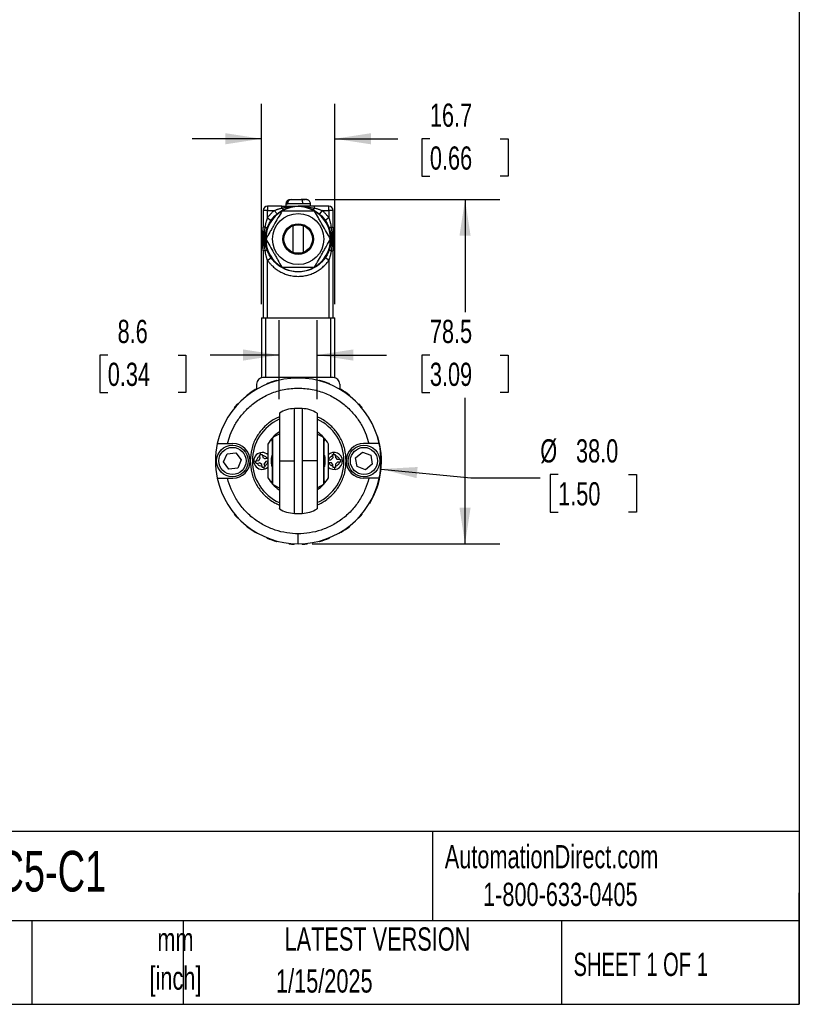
# Model space of a CAD drawing. Header units: millimetres. Extents: x 16 to 683, y 16 to 524.
# Tile 4 of 7: x 505 to 683, y 16 to 240. Entities that reach past the tile are written whole.
import ezdxf

# ---------------------------------------------------------------- set-up
doc = ezdxf.new("R2010")
doc.units = ezdxf.units.MM
doc.header["$LTSCALE"] = 2.5
doc.layers.add('DIMENSIONS', color=140, linetype='Continuous', lineweight=25)
doc.layers.add('TEXT', color=140, linetype='Continuous', lineweight=25)
doc.styles.add('SLDTEXTSTYLE0', font='TXT', dxfattribs={"width": 0.7})
doc.styles.add('SLDTEXTSTYLE1', font='TXT', dxfattribs={"width": 0.65})
doc.dimstyles.new('SLDDIMSTYLE1', dxfattribs={"dimtxt": 5.39502, "dimasz": 8.255, "dimexe": 0, "dimexo": 0.0625, "dimgap": 1.348755, "dimtad": 0, "dimtih": 1, "dimtoh": 1, "dimrnd": 1e-09, "dimzin": 12, "dimdsep": 46, "dimtxsty": 'SLDTEXTSTYLE0', "dimsah": 1, "dimcen": 0.09, "dimadec": 0, "dimazin": 3, "dimtfac": 1, "dimtmove": 0, "dimatfit": 0, "dimfxl": 0, "dimfrac": 2, "dimtolj": 1, "dimtzin": 12, "dimarcsym": 0})
doc.dimstyles.new('SLDDIMSTYLE5', dxfattribs={"dimtxt": 5.39502, "dimasz": 8.255, "dimexe": 0, "dimexo": 0.0625, "dimgap": 1.348755, "dimtad": 0, "dimtih": 1, "dimtoh": 1, "dimrnd": 1e-09, "dimzin": 12, "dimdsep": 46, "dimtxsty": 'SLDTEXTSTYLE0', "dimsah": 1, "dimcen": 0.09, "dimadec": 0, "dimazin": 3, "dimtfac": 1, "dimtofl": 0, "dimtmove": 0, "dimatfit": 3, "dimfxl": 0, "dimfrac": 2, "dimtolj": 1, "dimtzin": 12, "dimarcsym": 0})
doc.dimstyles.new('SLDDIMSTYLE6', dxfattribs={"dimtxt": 5.39502, "dimasz": 8.255, "dimexe": 0, "dimexo": 0.0625, "dimgap": 1.348755, "dimtad": 0, "dimtih": 1, "dimtoh": 1, "dimrnd": 1e-09, "dimzin": 4, "dimdsep": 46, "dimtxsty": 'SLDTEXTSTYLE0', "dimsah": 1, "dimcen": 0, "dimadec": 0, "dimazin": 1, "dimtfac": 1, "dimtofl": 0, "dimtmove": 0, "dimatfit": 3, "dimfxl": 0, "dimfrac": 2, "dimtolj": 1, "dimtzin": 12, "dimarcsym": 0})

# ---------------------------------------------------------------- blocks, each defined once
blk = doc.blocks.new('_D_10')
at = {"layer": 'DIMENSIONS'}
for p, q in [((572.16, 199.38), (614.3, 199.38)), ((606.36, 199.38), (606.36, 173.73)), ((598.34, 163.94), (596.53, 163.94)), ((596.53, 163.94), (596.53, 155.37)), ((614.38, 163.94), (616.19, 163.94)), ((616.19, 163.94), (616.19, 155.37)), ((596.53, 155.37), (598.34, 155.37)), ((616.19, 155.37), (614.38, 155.37)), ((606.36, 120.88), (606.36, 154.16)), ((571.47, 120.88), (614.3, 120.88))]:
    blk.add_line(p, q, dxfattribs=at)
for points in [[(606.36, 199.38), (605.09, 191.13), (607.63, 191.13)], [(606.36, 120.88), (607.63, 129.14), (605.09, 129.14)]]:
    blk.add_solid(points, dxfattribs=at)
at = {"layer": 'DIMENSIONS', "char_height": 5.292, "attachment_point": 1, "style": 'SLDTEXTSTYLE0'}
for s, insert in [('78.5', (598.34, 171.97)), ('3.09', (598.34, 162.19))]:
    blk.add_mtext(s, dxfattribs=dict(at, insert=insert))
blk = doc.blocks.new('_D_11')
at = {"layer": 'DIMENSIONS'}
for p, q in [((587.2, 137.94), (607.66, 135.94)), ((607.66, 135.94), (623.53, 135.94)), ((627.6, 136.7), (625.79, 136.7)), ((625.79, 136.7), (625.79, 128.12)), ((643.64, 136.7), (645.45, 136.7)), ((645.45, 136.7), (645.45, 128.12)), ((625.79, 128.12), (627.6, 128.12)), ((645.45, 128.12), (643.64, 128.12))]:
    blk.add_line(p, q, dxfattribs=at)
blk.add_arc((568.29, 139.78), 19, 329.3772, 17.0914, dxfattribs=at)
blk.add_solid([(587.2, 137.94), (595.3, 135.87), (595.54, 138.4)], dxfattribs=at)
at = {"layer": 'DIMENSIONS', "char_height": 5.292, "attachment_point": 1, "style": 'SLDTEXTSTYLE0'}
for s, insert in [('%%c', (623.53, 144.73)), ('38.0', (631.68, 144.73)), ('1.50', (627.6, 134.94))]:
    blk.add_mtext(s, dxfattribs=dict(at, insert=insert))
blk = doc.blocks.new('_D_12')
at = {"layer": 'DIMENSIONS'}
for p, q in [((563.99, 153.86), (563.99, 171.88)), ((572.59, 153.86), (572.59, 171.88)), ((524.85, 163.94), (523.03, 163.94)), ((523.03, 163.94), (523.03, 155.37)), ((540.88, 163.94), (542.69, 163.94)), ((542.69, 163.94), (542.69, 155.37)), ((563.99, 163.94), (548.19, 163.94)), ((572.59, 163.94), (588.47, 163.94)), ((523.03, 155.37), (524.85, 155.37)), ((542.69, 155.37), (540.88, 155.37))]:
    blk.add_line(p, q, dxfattribs=at)
for points in [[(563.99, 163.94), (555.74, 165.21), (555.74, 162.67)], [(572.59, 163.94), (580.85, 162.67), (580.85, 165.21)]]:
    blk.add_solid(points, dxfattribs=at)
at = {"layer": 'DIMENSIONS', "char_height": 5.292, "attachment_point": 1, "style": 'SLDTEXTSTYLE0'}
for s, insert in [('8.6', (527.09, 171.97)), ('0.34', (524.85, 162.19))]:
    blk.add_mtext(s, dxfattribs=dict(at, insert=insert))
blk = doc.blocks.new('_D_13')
at = {"layer": 'DIMENSIONS'}
for p, q in [((559.94, 175.56), (559.94, 221.2)), ((576.64, 175.56), (576.64, 221.2)), ((559.94, 213.26), (544.07, 213.26)), ((576.64, 213.26), (591.03, 213.26)), ((598.34, 213.26), (596.53, 213.26)), ((596.53, 213.26), (596.53, 204.69)), ((614.38, 213.26), (616.19, 213.26)), ((616.19, 213.26), (616.19, 204.69)), ((596.53, 204.69), (598.34, 204.69)), ((616.19, 204.69), (614.38, 204.69))]:
    blk.add_line(p, q, dxfattribs=at)
for points in [[(559.94, 213.26), (551.69, 214.53), (551.69, 211.99)], [(576.64, 213.26), (584.9, 211.99), (584.9, 214.53)]]:
    blk.add_solid(points, dxfattribs=at)
at = {"layer": 'DIMENSIONS', "char_height": 5.292, "attachment_point": 1, "style": 'SLDTEXTSTYLE0'}
for s, insert in [('16.7', (598.34, 221.29)), ('0.66', (598.34, 211.51))]:
    blk.add_mtext(s, dxfattribs=dict(at, insert=insert))

msp = doc.modelspace()

# ---------------------------------------------------------------- linework, layer by layer
for p, q in [((561.294, 197.884), (561.294, 196.884)), ((564.553, 197.884), (561.294, 197.884)), ((564.553, 197.45), (564.553, 197.884)), ((565.494, 198.384), (565.494, 197.884)), ((565.608, 198.384), (565.494, 198.384)), ((565.608, 198.384), (565.838, 198.384)), ((569.367, 198.384), (565.838, 198.384)), ((566.54, 199.384), (567.902, 199.384)), ((568.457, 199.384), (568.686, 199.384)), ((568.878, 199.384), (569.819, 199.384)), ((571.094, 198.384), (569.367, 198.384)), ((570.049, 199.384), (570.106, 199.374)), ((571.094, 197.884), (571.094, 198.384)), ((572.036, 197.45), (572.036, 197.884)), ((575.294, 197.884), (572.036, 197.884)), ((575.294, 196.884), (575.294, 197.884)), ((561.294, 196.884), (560.294, 196.884)), ((560.294, 196.884), (560.294, 193.077)), ((561.294, 195.206), (561.294, 196.884)), ((561.294, 196.884), (562.817, 196.884)), ((562.817, 196.884), (563.462, 196.119)), ((573.772, 196.884), (573.127, 196.119)), ((573.772, 196.884), (575.294, 196.884)), ((575.294, 196.884), (575.294, 195.206)), ((576.294, 196.884), (575.294, 196.884)), ((576.294, 193.077), (576.294, 196.884)), ((561.294, 195.206), (562.118, 194.639)), ((567.109, 193.41), (567.109, 187.358)), ((569.479, 187.358), (569.479, 193.41)), ((575.294, 195.206), (574.471, 194.639)), ((560.094, 188.284), (560.094, 192.284)), ((560.094, 192.284), (560.294, 192.284)), ((560.763, 193.077), (560.294, 193.077)), ((575.826, 193.077), (576.294, 193.077)), ((560.294, 188.284), (560.094, 188.284)), ((560.294, 187.692), (560.294, 172.384)), ((560.763, 187.692), (560.294, 187.692)), ((575.826, 187.692), (576.294, 187.692)), ((576.294, 172.384), (576.294, 187.692)), ((561.294, 185.562), (562.118, 186.13)), ((561.294, 172.384), (561.294, 185.562)), ((575.294, 185.562), (574.471, 186.13)), ((575.294, 185.562), (575.294, 172.384)), ((559.944, 172.384), (559.944, 158.784)), ((559.944, 172.384), (560.944, 172.384)), ((560.944, 158.784), (560.944, 172.384)), ((560.944, 172.384), (575.644, 172.384)), ((575.644, 172.384), (575.644, 158.784)), ((575.644, 172.384), (576.644, 172.384)), ((576.644, 158.784), (576.644, 172.384)), ((558.794, 157.284), (558.794, 156.123)), ((576.294, 158.784), (560.294, 158.784)), ((577.794, 157.284), (577.794, 156.123)), ((569.171, 151.734), (567.418, 151.734)), ((567.418, 139.784), (567.418, 151.734)), ((569.171, 151.734), (569.171, 139.784)), ((552.171, 143.734), (553.394, 143.734)), ((562.438, 145.098), (562.438, 139.789)), ((574.151, 139.789), (574.151, 145.098)), ((584.418, 143.734), (583.194, 143.734)), ((552.087, 141.404), (554.094, 141.64)), ((554.094, 141.64), (555.301, 140.02)), ((581.403, 140.496), (582.966, 141.778)), ((582.966, 141.778), (584.857, 141.066)), ((551.288, 139.548), (552.087, 141.404)), ((552.495, 137.928), (551.288, 139.548)), ((555.301, 140.02), (554.502, 138.164)), ((558.835, 139.808), (559.284, 139.909)), ((558.967, 139.222), (559.456, 139.333)), ((559.284, 139.909), (559.643, 140.423)), ((559.97, 138.973), (559.456, 139.333)), ((559.643, 140.423), (559.533, 140.912)), ((560.118, 141.044), (560.219, 140.595)), ((560.219, 140.595), (560.733, 140.236)), ((560.905, 139.659), (560.546, 139.146)), ((561.222, 140.346), (560.733, 140.236)), ((561.354, 139.761), (560.905, 139.659)), ((562.438, 139.789), (562.438, 134.479)), ((567.418, 127.835), (567.418, 139.784)), ((574.151, 134.479), (574.151, 139.789)), ((575.262, 140.046), (575.722, 140.06)), ((575.281, 139.446), (575.782, 139.462)), ((575.722, 140.06), (576.172, 140.496)), ((576.218, 139.012), (575.782, 139.462)), ((576.156, 140.998), (576.172, 140.496)), ((576.756, 141.017), (576.77, 140.557)), ((576.77, 140.557), (577.207, 140.107)), ((577.267, 139.508), (576.817, 139.072)), ((577.708, 140.122), (577.207, 140.107)), ((577.727, 139.522), (577.267, 139.508)), ((581.732, 138.502), (581.403, 140.496)), ((584.857, 141.066), (585.186, 139.072)), ((554.502, 138.164), (552.495, 137.928)), ((560.071, 138.524), (559.97, 138.973)), ((560.656, 138.656), (560.546, 139.146)), ((574.348, 139.023), (574.312, 138.78)), ((576.233, 138.552), (576.218, 139.012)), ((576.817, 139.072), (576.832, 138.57)), ((583.623, 137.79), (581.732, 138.502)), ((585.186, 139.072), (583.623, 137.79)), ((552.171, 135.834), (553.394, 135.834)), ((584.418, 135.834), (583.194, 135.834)), ((567.418, 127.834), (569.171, 127.834))]:
    msp.add_line(p, q)
at = {"flags": 128}
for points in [[(564.553, 197.45), (564.619, 197.363), (564.684, 197.287), (564.747, 197.224), (564.806, 197.173), (564.862, 197.137), (564.912, 197.116), (564.956, 197.109), (564.993, 197.118)], [(572.036, 197.45), (571.97, 197.363), (571.905, 197.287), (571.842, 197.224), (571.783, 197.173), (571.727, 197.137), (571.677, 197.116), (571.633, 197.109), (571.596, 197.118)], [(563.981, 145.907), (563.798, 145.827), (562.438, 145.098)], [(574.151, 145.098), (572.791, 145.827), (572.649, 145.889)], [(569.171, 139.784), (569.171, 137.959), (569.171, 136.177), (569.171, 134.479), (569.171, 132.906), (569.171, 131.494), (569.171, 130.277), (569.171, 129.283), (569.171, 128.535), (569.171, 128.051), (569.171, 127.843), (569.171, 127.835)], [(562.438, 134.479), (563.798, 133.751), (563.94, 133.688)], [(572.608, 133.671), (572.791, 133.751), (574.151, 134.479)]]:
    msp.add_lwpolyline(points, dxfattribs=at)
for centre, radius in [((568.294, 190.384), 7.5), ((568.294, 190.384), 5.833), ((568.294, 190.384), 3.489), ((568.294, 190.384), 3.398), ((568.294, 190.384), 3.25), ((553.294, 139.784), 3.6), ((553.294, 139.784), 3.1), ((583.294, 139.784), 3.6), ((583.294, 139.784), 3.1)]:
    msp.add_circle(centre, radius)
for centre, radius, start, end in [((561.294, 196.884), 1, 90, 180), ((568.294, 190.384), 7.39, 60, 120), ((575.294, 196.884), 1, 360, 90), ((568.294, 190.384), 7.39, 120, 180), ((568.294, 190.384), 7.39, 360, 60), ((560.624, 192.46), 0.632, 28.3277, 77.27722), ((575.965, 192.46), 0.632, 102.72278, 151.6723), ((568.294, 190.384), 7.39, 180, 240), ((568.294, 190.384), 7.39, 300, 360), ((560.624, 188.308), 0.632, 282.72278, 331.6723), ((575.965, 188.308), 0.632, 208.3277, 257.27722), ((568.294, 190.384), 7.39, 240, 300), ((568.294, 139.784), 18.9, 12.06345, 167.93655), ((560.294, 157.284), 1.5, 90, 180), ((561.285, 157.229), 0.2, 111.89046, 172.15404), ((568.294, 139.784), 19, 105.10954, 111.89046), ((563.394, 157.934), 0.2, 44.84596, 105.10954), ((566.365, 158.485), 0.2, 95.89046, 156.15404), ((568.294, 139.784), 19, 93.10954, 95.89046), ((567.275, 158.556), 0.2, 32.84596, 93.10954), ((569.314, 158.556), 0.2, 86.89046, 147.15404), ((568.294, 139.784), 19, 84.10954, 86.89046), ((570.224, 158.485), 0.2, 23.84596, 84.10954), ((573.195, 157.934), 0.2, 74.89046, 135.15404), ((568.294, 139.784), 19, 68.10954, 74.89046), ((575.304, 157.229), 0.2, 7.84596, 68.10954), ((576.294, 157.284), 1.5, 0, 90), ((568.294, 139.784), 19, 121.10954, 127.89046), ((558.581, 155.88), 0.2, 60.84596, 121.10954), ((578.008, 155.88), 0.2, 58.89046, 119.15404), ((568.294, 139.784), 19, 52.10954, 58.89046), ((568.294, 139.784), 19, 137.10954, 139.89046), ((554.521, 152.579), 0.2, 76.84596, 137.10954), ((556.748, 154.621), 0.2, 127.89046, 188.15404), ((579.841, 154.621), 0.2, 351.84596, 52.10954), ((582.068, 152.579), 0.2, 42.89046, 103.15404), ((568.294, 139.784), 19, 40.10954, 42.89046), ((553.916, 151.896), 0.2, 139.89046, 200.15404), ((582.673, 151.896), 0.2, 339.84596, 40.10954), ((568.294, 139.784), 10.45, 114.64538, 180), ((568.294, 139.784), 10.45, 294.47097, 65.50097), ((568.294, 139.784), 7.9, 123.46115, 150.85826), ((568.294, 139.784), 7.9, 29.14174, 56.36086), ((568.294, 139.784), 18.9, 167.93655, 192.06345), ((553.394, 139.784), 3.95, 360, 90), ((583.194, 139.784), 3.95, 90, 180), ((568.294, 139.784), 18.9, 347.93655, 12.06345), ((560.094, 139.784), 1.925, 45.96149, 312.68835), ((576.494, 139.784), 1.925, 360, 134.03851), ((553.394, 139.784), 3.95, 270, 360), ((568.294, 139.784), 10.45, 180, 245.52195), ((576.494, 139.784), 1.925, 225.96149, 360), ((583.194, 139.784), 3.95, 180, 270), ((568.294, 139.784), 18.9, 192.06345, 270), ((568.294, 139.784), 7.9, 209.14174, 236.36086), ((568.294, 139.784), 18.9, 270, 347.93655), ((568.294, 139.784), 7.9, 303.46115, 330.85826), ((553.916, 127.672), 0.2, 159.84596, 220.10954), ((568.294, 139.784), 19, 220.10954, 222.89046), ((554.521, 126.989), 0.2, 222.89046, 283.15404), ((582.068, 126.989), 0.2, 256.84596, 317.10954), ((568.294, 139.784), 19, 317.10954, 319.89046), ((582.673, 127.672), 0.2, 319.89046, 20.15404), ((556.748, 124.947), 0.2, 171.84596, 232.10954), ((568.294, 139.784), 19, 232.10954, 238.89046), ((558.581, 123.688), 0.2, 238.89046, 299.15404), ((578.008, 123.688), 0.2, 240.84596, 301.10954), ((568.294, 139.784), 19, 301.10954, 307.89046), ((579.841, 124.947), 0.2, 307.89046, 8.15404), ((561.285, 122.34), 0.2, 187.84596, 248.10954), ((568.294, 139.784), 19, 248.10954, 254.89046), ((563.394, 121.634), 0.2, 254.89046, 315.15404), ((573.195, 121.634), 0.2, 224.84596, 285.10954), ((568.294, 139.784), 19, 285.10954, 291.89046), ((575.304, 122.34), 0.2, 291.89046, 352.15404), ((566.365, 121.083), 0.2, 203.84596, 264.10954), ((568.294, 139.784), 19, 264.10954, 266.89046), ((567.275, 121.012), 0.2, 266.89046, 327.15404), ((569.314, 121.012), 0.2, 212.84596, 273.10954), ((568.294, 139.784), 19, 273.10954, 275.89046), ((570.224, 121.083), 0.2, 275.89046, 336.15404)]:
    msp.add_arc(centre, radius, start, end)
for points, knots in [([(564.553, 197.45), (564.621, 197.463), (564.764, 197.489), (564.989, 197.532), (565.235, 197.577), (565.5, 197.624), (565.786, 197.672), (566.093, 197.719), (566.487, 197.773), (566.909, 197.819), (567.379, 197.857), (567.729, 197.874), (568.019, 197.882), (568.176, 197.884), (568.271, 197.884), (568.294, 197.884)], [0, 0, 0, 0, 0.0552179, 0.1159424, 0.1818937, 0.2531783, 0.3298656, 0.412016, 0.4996389, 0.6451994, 0.7497989, 0.8746215, 0.9247376, 0.9810966, 1, 1, 1, 1]), ([(564.553, 197.884), (564.88, 197.884), (565.206, 197.884), (565.841, 197.884), (566.153, 197.884), (567.082, 197.884), (567.689, 197.884), (568.294, 197.884)], [0, 0, 0, 0, 0.25, 0.25, 0.5, 0.5, 1, 1, 1, 1]), ([(566.292, 199.342), (566.246, 199.337), (566.132, 199.326), (566.007, 199.261), (565.885, 199.18), (565.776, 199.086), (565.662, 198.95), (565.53, 198.712), (565.509, 198.513), (565.494, 198.384)], [0, 0, 0, 0, 0.1196437, 0.29362565, 0.37084412, 0.44474956, 0.59155707, 0.73523591, 1, 1, 1, 1]), ([(565.608, 198.384), (565.608, 198.517), (565.632, 198.647), (565.726, 198.89), (565.796, 199.001), (565.968, 199.185), (566.072, 199.259), (566.296, 199.358), (566.418, 199.384), (566.54, 199.384)], [0, 0, 0, 0, 0.25, 0.25, 0.5, 0.5, 0.75, 0.75, 1, 1, 1, 1]), ([(566.77, 199.384), (566.647, 199.384), (566.527, 199.359), (566.302, 199.259), (566.198, 199.186), (565.94, 198.909), (565.838, 198.65), (565.838, 198.384)], [0, 0, 0, 0, 0.25, 0.25, 0.5, 0.5, 1, 1, 1, 1]), ([(566.77, 199.384), (566.874, 199.384), (567.013, 199.384), (567.349, 199.384), (567.546, 199.384), (567.965, 199.384), (568.186, 199.384), (568.607, 199.384), (568.807, 199.384), (568.984, 199.384)], [0, 0, 0, 0, 0.25, 0.25, 0.5, 0.5, 0.75, 0.75, 1, 1, 1, 1]), ([(572.036, 197.884), (571.972, 197.884), (571.814, 197.884), (571.56, 197.884), (571.301, 197.884), (570.986, 197.884), (570.601, 197.884), (569.978, 197.884), (569.451, 197.884), (569.021, 197.884), (568.812, 197.884), (568.615, 197.884), (568.463, 197.884), (568.381, 197.884), (568.335, 197.884), (568.311, 197.884), (568.298, 197.884), (568.295, 197.884)], [0, 0, 0, 0, 0.04957367, 0.12121202, 0.19627771, 0.25046768, 0.36758253, 0.49978086, 0.7496645, 0.79649526, 0.85383068, 0.92166864, 0.959521, 0.97942939, 0.989629, 0.99738907, 1, 1, 1, 1]), ([(569.367, 198.384), (569.367, 198.502), (569.359, 198.629), (569.321, 198.875), (569.292, 198.994), (569.217, 199.189), (569.172, 199.265), (569.078, 199.363), (569.029, 199.384), (568.984, 199.384)], [0, 0, 0, 0, 0.25, 0.25, 0.5, 0.5, 0.75, 0.75, 1, 1, 1, 1]), ([(569.956, 199.384), (569.937, 199.384), (569.862, 199.384), (569.525, 199.384), (569.16, 199.384), (568.984, 199.384)], [0, 0, 0, 0, 0.1507882, 0.5900646, 1, 1, 1, 1]), ([(569.234, 197.813), (569.66, 197.79), (570.599, 197.739), (571.528, 197.553), (572.036, 197.45)], [0, 0, 0, 0, 0.45247209, 1, 1, 1, 1]), ([(571.094, 198.384), (571.085, 198.49), (571.063, 198.719), (570.91, 198.986), (570.729, 199.166), (570.564, 199.273), (570.395, 199.341), (570.15, 199.392), (570.036, 199.382), (569.956, 199.376)], [0, 0, 0, 0, 0.1645169, 0.3557292, 0.4610776, 0.5666967, 0.668767, 0.7661722, 1, 1, 1, 1]), ([(564.599, 196.784), (564.298, 196.262), (563.994, 195.735), (563.38, 194.672), (563.07, 194.134), (562.598, 193.318), (562.441, 193.045), (562.128, 192.504), (561.973, 192.236), (561.511, 191.435), (561.206, 190.907), (560.904, 190.384)], [0, 0, 0, 0, 0.25, 0.25, 0.5, 0.5, 0.625, 0.625, 0.75, 0.75, 1, 1, 1, 1]), ([(562.817, 196.884), (562.745, 196.822), (562.601, 196.698), (562.393, 196.504), (562.192, 196.304), (561.998, 196.097), (561.811, 195.884), (561.632, 195.665), (561.458, 195.439), (561.349, 195.284), (561.294, 195.206)], [0, 0, 0, 0, 0.1254912, 0.2505618, 0.3753513, 0.5, 0.6246487, 0.7494382, 0.8745088, 1, 1, 1, 1]), ([(562.817, 196.884), (562.885, 196.912), (563.026, 196.97), (563.245, 197.054), (563.479, 197.137), (563.727, 197.219), (563.989, 197.3), (564.266, 197.378), (564.456, 197.426), (564.553, 197.45)], [0, 0, 0, 0, 0.1202868, 0.2480313, 0.3832793, 0.5260696, 0.6764351, 0.8344038, 1, 1, 1, 1]), ([(571.989, 196.784), (570.782, 196.784), (569.556, 196.784), (567.033, 196.784), (565.807, 196.784), (564.599, 196.784)], [0, 0, 0, 0, 0.5, 0.5, 1, 1, 1, 1]), ([(575.685, 190.384), (575.383, 190.907), (575.079, 191.433), (574.465, 192.497), (574.155, 193.034), (573.683, 193.85), (573.526, 194.123), (573.213, 194.664), (573.058, 194.933), (572.596, 195.733), (572.292, 196.261), (571.989, 196.784)], [0, 0, 0, 0, 0.25, 0.25, 0.5, 0.5, 0.625, 0.625, 0.75, 0.75, 1, 1, 1, 1]), ([(572.036, 197.45), (572.149, 197.422), (572.369, 197.366), (572.687, 197.274), (572.987, 197.179), (573.266, 197.082), (573.526, 196.985), (573.692, 196.917), (573.772, 196.884)], [0, 0, 0, 0, 0.192454, 0.3745313, 0.5462717, 0.7077229, 0.8589424, 1, 1, 1, 1]), ([(575.294, 195.206), (575.24, 195.284), (575.131, 195.439), (574.957, 195.665), (574.778, 195.884), (574.591, 196.097), (574.397, 196.304), (574.196, 196.504), (573.988, 196.698), (573.844, 196.822), (573.772, 196.884)], [0, 0, 0, 0, 0.1254912, 0.2505618, 0.3753513, 0.5, 0.6246487, 0.7494382, 0.8745088, 1, 1, 1, 1]), ([(560.763, 193.077), (560.785, 193.2), (560.828, 193.447), (560.904, 193.812), (561.003, 194.234), (561.128, 194.7), (561.24, 195.041), (561.294, 195.206)], [0, 0, 0, 0, 0.1717999, 0.3420907, 0.510943, 0.7642043, 1, 1, 1, 1]), ([(575.294, 195.206), (575.322, 195.125), (575.377, 194.961), (575.455, 194.708), (575.53, 194.444), (575.623, 194.084), (575.728, 193.628), (575.793, 193.261), (575.826, 193.077)], [0, 0, 0, 0, 0.11594, 0.2362167, 0.3608763, 0.4899607, 0.7433221, 1, 1, 1, 1]), ([(560.294, 187.692), (560.294, 188.139), (560.294, 188.588), (560.294, 189.484), (560.294, 189.933), (560.294, 190.832), (560.294, 191.282), (560.294, 192.178), (560.294, 192.627), (560.294, 193.077)], [0, 0, 0, 0, 0.25, 0.25, 0.5, 0.5, 0.75, 0.75, 1, 1, 1, 1]), ([(560.763, 187.692), (560.75, 187.786), (560.722, 187.98), (560.682, 188.28), (560.645, 188.596), (560.612, 188.928), (560.583, 189.275), (560.561, 189.636), (560.548, 190.008), (560.542, 190.463), (560.553, 190.986), (560.586, 191.563), (560.636, 192.104), (560.696, 192.605), (560.742, 192.924), (560.763, 193.077)], [0, 0, 0, 0, 0.0528878, 0.1089646, 0.1679675, 0.2297335, 0.2941022, 0.3608791, 0.4298349, 0.5006841, 0.6131399, 0.7201482, 0.8207419, 0.9142148, 1, 1, 1, 1]), ([(575.826, 193.077), (575.839, 192.983), (575.867, 192.789), (575.906, 192.49), (575.944, 192.174), (575.977, 191.842), (576.006, 191.496), (576.027, 191.135), (576.041, 190.762), (576.047, 190.306), (576.036, 189.783), (576.003, 189.208), (575.953, 188.667), (575.893, 188.165), (575.847, 187.845), (575.826, 187.692)], [0, 0, 0, 0, 0.0527917, 0.1086819, 0.1675441, 0.2292402, 0.2936125, 0.360472, 0.4296037, 0.500683, 0.6127902, 0.7196518, 0.8202992, 0.9140074, 1, 1, 1, 1]), ([(576.294, 193.077), (576.294, 192.627), (576.294, 192.178), (576.294, 191.282), (576.294, 190.832), (576.294, 189.933), (576.294, 189.484), (576.294, 188.588), (576.294, 188.139), (576.294, 187.692)], [0, 0, 0, 0, 0.25, 0.25, 0.5, 0.5, 0.75, 0.75, 1, 1, 1, 1]), ([(560.904, 190.384), (561.206, 189.862), (561.51, 189.335), (562.124, 188.272), (562.434, 187.734), (562.905, 186.918), (563.063, 186.645), (563.375, 186.104), (563.53, 185.836), (563.993, 185.035), (564.297, 184.507), (564.599, 183.984)], [0, 0, 0, 0, 0.25, 0.25, 0.5, 0.5, 0.625, 0.625, 0.75, 0.75, 1, 1, 1, 1]), ([(571.989, 183.984), (572.291, 184.507), (572.595, 185.033), (573.209, 186.097), (573.519, 186.634), (573.991, 187.45), (574.148, 187.723), (574.461, 188.264), (574.616, 188.533), (575.078, 189.333), (575.382, 189.861), (575.685, 190.384)], [0, 0, 0, 0, 0.25, 0.25, 0.5, 0.5, 0.625, 0.625, 0.75, 0.75, 1, 1, 1, 1]), ([(561.294, 185.562), (561.267, 185.643), (561.212, 185.807), (561.134, 186.061), (561.059, 186.325), (560.966, 186.684), (560.861, 187.14), (560.796, 187.507), (560.763, 187.692)], [0, 0, 0, 0, 0.1159399, 0.2362165, 0.3608762, 0.4899607, 0.7433221, 1, 1, 1, 1]), ([(575.826, 187.692), (575.804, 187.568), (575.761, 187.322), (575.685, 186.956), (575.586, 186.534), (575.461, 186.068), (575.349, 185.727), (575.294, 185.562)], [0, 0, 0, 0, 0.1717999, 0.3420907, 0.5109429, 0.7642043, 1, 1, 1, 1]), ([(561.294, 185.562), (561.345, 185.49), (561.446, 185.347), (561.606, 185.137), (561.771, 184.933), (561.943, 184.734), (562.12, 184.54), (562.305, 184.351), (562.673, 183.997), (563.259, 183.511), (564.125, 182.953), (565.073, 182.493), (566.105, 182.147), (567.184, 181.932), (568.294, 181.86), (569.405, 181.932), (570.484, 182.147), (571.515, 182.493), (572.463, 182.953), (573.33, 183.511), (573.967, 184.039), (574.425, 184.49), (574.735, 184.831), (575.027, 185.187), (575.205, 185.437), (575.294, 185.562)], [0, 0, 0, 0, 0.0160467, 0.0320562, 0.0480439, 0.0640251, 0.0800153, 0.0960299, 0.1120843, 0.1732888, 0.2345245, 0.2997664, 0.3650403, 0.4325059, 0.5000045, 0.56747, 0.6349687, 0.7002106, 0.7654845, 0.826689, 0.8879247, 0.9159791, 0.9439546, 0.971934, 1, 1, 1, 1]), ([(564.599, 183.984), (565.807, 183.984), (567.033, 183.984), (569.556, 183.984), (570.782, 183.984), (571.989, 183.984)], [0, 0, 0, 0, 0.5, 0.5, 1, 1, 1, 1]), ([(552.171, 143.734), (552.331, 144.387), (552.538, 145.061), (553.068, 146.438), (553.392, 147.14), (554.175, 148.55), (554.634, 149.257), (555.706, 150.64), (556.318, 151.317), (557.697, 152.596), (558.465, 153.198), (560.144, 154.28), (561.056, 154.759), (562.991, 155.549), (564.015, 155.859), (566.124, 156.277), (567.209, 156.384), (569.38, 156.384), (570.465, 156.277), (572.574, 155.859), (573.598, 155.549), (575.533, 154.759), (576.445, 154.28), (578.124, 153.198), (578.892, 152.596), (580.271, 151.317), (580.883, 150.64), (581.954, 149.257), (582.414, 148.55), (583.197, 147.14), (583.521, 146.438), (584.051, 145.061), (584.258, 144.387), (584.418, 143.734)], [0, 0, 0, 0, 0.0625, 0.0625, 0.125, 0.125, 0.1875, 0.1875, 0.25, 0.25, 0.3125, 0.3125, 0.375, 0.375, 0.4375, 0.4375, 0.5, 0.5, 0.5625, 0.5625, 0.625, 0.625, 0.6875, 0.6875, 0.75, 0.75, 0.8125, 0.8125, 0.875, 0.875, 0.9375, 0.9375, 1, 1, 1, 1]), ([(563.994, 150.645), (563.994, 150.651), (563.994, 150.666), (563.994, 150.339), (563.994, 149.718), (563.994, 148.795), (563.994, 147.63), (563.994, 146.229), (563.994, 144.659), (563.994, 142.935), (563.994, 141.294), (563.994, 140.229), (563.994, 139.784)], [0, 0, 0, 0, 0.0685554, 0.173774, 0.282044, 0.3872626, 0.4955325, 0.6007512, 0.7090211, 0.8142397, 0.9225097, 1, 1, 1, 1]), ([(572.594, 150.645), (572.594, 150.651), (572.594, 150.666), (572.594, 150.339), (572.594, 149.718), (572.594, 148.795), (572.594, 147.63), (572.594, 146.229), (572.594, 144.659), (572.594, 142.935), (572.594, 141.294), (572.594, 140.229), (572.594, 139.784)], [0, 0, 0, 0, 0.0685554, 0.173774, 0.282044, 0.3872626, 0.4955325, 0.6007512, 0.7090211, 0.8142397, 0.9225097, 1, 1, 1, 1]), ([(563.994, 149.819), (563.827, 149.758), (563.01, 149.457), (561.954, 148.75), (560.829, 147.825), (560.007, 146.974), (559.26, 146.015), (558.374, 144.552), (557.538, 142.48), (557.409, 140.692), (557.344, 139.784)], [0, 0, 0, 0, 0.0419036, 0.2047695, 0.2947886, 0.3848489, 0.4825143, 0.5802208, 0.7869295, 1, 1, 1, 1]), ([(579.244, 139.784), (579.182, 140.692), (579.089, 142.042), (578.529, 143.747), (577.991, 144.927), (577.328, 146.014), (576.582, 146.974), (575.76, 147.824), (574.815, 148.609), (573.765, 149.31), (572.97, 149.677), (572.594, 149.85)], [0, 0, 0, 0, 0.2127683, 0.3161446, 0.4195626, 0.5170895, 0.6146574, 0.7045489, 0.7944815, 0.9029415, 1, 1, 1, 1]), ([(549.812, 143.734), (549.812, 143.734), (549.827, 143.734), (549.889, 143.734), (549.935, 143.734), (550.055, 143.734), (550.129, 143.734), (550.302, 143.734), (550.403, 143.734), (550.731, 143.734), (550.994, 143.734), (551.417, 143.734), (551.565, 143.734), (551.865, 143.734), (552.017, 143.734), (552.171, 143.734)], [0, 0, 0, 0, 0.125, 0.125, 0.25, 0.25, 0.375, 0.375, 0.5, 0.5, 0.75, 0.75, 0.875, 0.875, 1, 1, 1, 1]), ([(562.344, 144.324), (562.344, 144.562), (562.344, 144.741), (562.344, 144.938), (562.344, 144.956), (562.344, 144.823), (562.344, 144.673), (562.344, 144.246), (562.344, 143.97), (562.344, 143.353), (562.344, 143.012), (562.344, 142.32), (562.344, 141.969), (562.344, 141.29), (562.344, 140.962), (562.344, 140.346), (562.344, 140.057), (562.344, 139.789)], [0, 0, 0, 0, 0.125, 0.125, 0.25, 0.25, 0.375, 0.375, 0.5, 0.5, 0.625, 0.625, 0.75, 0.75, 0.875, 0.875, 1, 1, 1, 1]), ([(574.244, 139.789), (574.244, 140.057), (574.244, 140.346), (574.244, 140.962), (574.244, 141.29), (574.244, 141.969), (574.244, 142.32), (574.244, 143.012), (574.244, 143.353), (574.244, 143.97), (574.244, 144.246), (574.244, 144.673), (574.244, 144.823), (574.244, 144.956), (574.244, 144.938), (574.244, 144.741), (574.244, 144.562), (574.244, 144.324)], [0, 0, 0, 0, 0.125, 0.125, 0.25, 0.25, 0.375, 0.375, 0.5, 0.5, 0.625, 0.625, 0.75, 0.75, 0.875, 0.875, 1, 1, 1, 1]), ([(586.777, 143.734), (586.777, 143.734), (586.761, 143.734), (586.7, 143.734), (586.654, 143.734), (586.534, 143.734), (586.46, 143.734), (586.286, 143.734), (586.186, 143.734), (585.858, 143.734), (585.595, 143.734), (585.172, 143.734), (585.024, 143.734), (584.723, 143.734), (584.571, 143.734), (584.418, 143.734)], [0, 0, 0, 0, 0.125, 0.125, 0.25, 0.25, 0.375, 0.375, 0.5, 0.5, 0.75, 0.75, 0.875, 0.875, 1, 1, 1, 1]), ([(559.77, 141.224), (559.748, 141.322), (559.726, 141.418), (559.691, 141.572), (559.678, 141.63), (559.671, 141.662)], [0, 0, 0, 0, 0.5, 0.5, 1, 1, 1, 1]), ([(561.394, 143.631), (561.394, 143.029), (561.394, 142.413), (561.394, 141.458), (561.394, 141.134), (561.394, 140.475), (561.394, 140.136), (561.394, 139.122), (561.394, 138.463), (561.394, 137.494), (561.394, 137.174), (561.394, 136.547), (561.394, 136.24), (561.394, 135.937)], [0, 0, 0, 0, 0.25, 0.25, 0.375, 0.375, 0.5, 0.5, 0.75, 0.75, 0.875, 0.875, 1, 1, 1, 1]), ([(575.194, 135.937), (575.194, 136.54), (575.194, 137.155), (575.194, 138.11), (575.194, 138.434), (575.194, 139.094), (575.194, 139.432), (575.194, 140.446), (575.194, 141.106), (575.194, 142.074), (575.194, 142.394), (575.194, 143.021), (575.194, 143.328), (575.194, 143.631)], [0, 0, 0, 0, 0.25, 0.25, 0.375, 0.375, 0.5, 0.5, 0.75, 0.75, 0.875, 0.875, 1, 1, 1, 1]), ([(576.448, 141.259), (576.445, 141.36), (576.442, 141.458), (576.437, 141.616), (576.435, 141.675), (576.434, 141.708)], [0, 0, 0, 0, 0.5, 0.5, 1, 1, 1, 1]), ([(557.344, 139.784), (557.407, 138.876), (557.5, 137.526), (558.06, 135.822), (558.598, 134.642), (559.261, 133.554), (560.007, 132.595), (560.829, 131.745), (561.774, 130.959), (562.824, 130.258), (563.619, 129.892), (563.994, 129.718)], [0, 0, 0, 0, 0.2127683, 0.3161446, 0.4195626, 0.5170895, 0.6146574, 0.7045489, 0.7944815, 0.9029415, 1, 1, 1, 1]), ([(558.835, 139.808), (558.837, 139.945), (558.863, 140.079), (558.948, 140.322), (559.007, 140.431), (559.211, 140.712), (559.378, 140.835), (559.533, 140.912)], [0, 0, 0, 0, 0.25, 0.25, 0.5, 0.5, 1, 1, 1, 1]), ([(560.071, 138.524), (559.898, 138.528), (559.695, 138.567), (559.39, 138.733), (559.289, 138.806), (559.108, 138.989), (559.028, 139.099), (558.967, 139.222)], [0, 0, 0, 0, 0.5, 0.5, 0.75, 0.75, 1, 1, 1, 1]), ([(560.118, 141.044), (560.291, 141.041), (560.494, 141.001), (560.799, 140.835), (560.899, 140.762), (561.081, 140.579), (561.161, 140.469), (561.222, 140.346)], [0, 0, 0, 0, 0.5, 0.5, 0.75, 0.75, 1, 1, 1, 1]), ([(561.354, 139.761), (561.352, 139.623), (561.326, 139.489), (561.241, 139.246), (561.182, 139.137), (560.978, 138.856), (560.811, 138.733), (560.656, 138.656)], [0, 0, 0, 0, 0.25, 0.25, 0.5, 0.5, 1, 1, 1, 1]), ([(562.194, 139.784), (562.2, 140.23), (562.206, 140.696), (562.339, 141.085), (562.344, 141.102)], [0, 0, 0, 0, 0.9561217, 1, 1, 1, 1]), ([(562.344, 138.493), (562.332, 138.533), (562.208, 138.921), (562.201, 139.376), (562.194, 139.784)], [0, 0, 0, 0, 0.1016825, 1, 1, 1, 1]), ([(562.438, 139.789), (562.411, 139.789), (562.386, 139.789), (562.353, 139.789), (562.344, 139.789), (562.344, 139.789)], [0, 0, 0, 0, 0.5, 0.5, 1, 1, 1, 1]), ([(562.344, 139.789), (562.344, 139.521), (562.344, 139.232), (562.344, 138.616), (562.344, 138.288), (562.344, 137.609), (562.344, 137.257), (562.344, 136.565), (562.344, 136.225), (562.344, 135.607), (562.344, 135.331), (562.344, 134.905), (562.344, 134.755), (562.344, 134.622), (562.344, 134.64), (562.344, 134.837), (562.344, 135.016), (562.344, 135.253)], [0, 0, 0, 0, 0.125, 0.125, 0.25, 0.25, 0.375, 0.375, 0.5, 0.5, 0.625, 0.625, 0.75, 0.75, 0.875, 0.875, 1, 1, 1, 1]), ([(563.994, 139.784), (564.488, 139.784), (565.044, 139.784), (566.211, 139.784), (566.821, 139.784), (567.418, 139.784)], [0, 0, 0, 0, 0.5, 0.5, 1, 1, 1, 1]), ([(563.994, 139.784), (563.994, 139.18), (563.994, 137.955), (563.994, 136.176), (563.994, 134.484), (563.994, 132.957), (563.994, 131.611), (563.994, 130.509), (563.994, 129.656), (563.994, 129.118), (563.994, 128.869), (563.994, 128.911), (563.994, 128.923)], [0, 0, 0, 0, 0.105241, 0.2135339, 0.3187749, 0.4270679, 0.5323089, 0.6406018, 0.7458428, 0.8541358, 0.9593768, 1, 1, 1, 1]), ([(572.594, 139.784), (572.1, 139.784), (571.545, 139.784), (570.378, 139.784), (569.768, 139.784), (569.171, 139.784)], [0, 0, 0, 0, 0.5, 0.5, 1, 1, 1, 1]), ([(572.594, 139.784), (572.594, 139.18), (572.594, 137.955), (572.594, 136.176), (572.594, 134.484), (572.594, 132.957), (572.594, 131.611), (572.594, 130.509), (572.594, 129.656), (572.594, 129.118), (572.594, 128.869), (572.594, 128.911), (572.594, 128.923)], [0, 0, 0, 0, 0.105241, 0.2135339, 0.3187749, 0.4270679, 0.5323089, 0.6406018, 0.7458428, 0.8541358, 0.9593768, 1, 1, 1, 1]), ([(572.594, 129.749), (572.762, 129.81), (573.579, 130.111), (574.635, 130.818), (575.76, 131.743), (576.582, 132.595), (577.329, 133.554), (578.215, 135.016), (579.051, 137.088), (579.179, 138.876), (579.244, 139.784)], [0, 0, 0, 0, 0.04190365, 0.20476947, 0.29478861, 0.38484894, 0.4825143, 0.58022079, 0.78692952, 1, 1, 1, 1]), ([(574.151, 139.789), (574.178, 139.789), (574.203, 139.789), (574.236, 139.789), (574.244, 139.789), (574.244, 139.789)], [0, 0, 0, 0, 0.5, 0.5, 1, 1, 1, 1]), ([(574.244, 141.075), (574.257, 141.036), (574.381, 140.647), (574.388, 140.192), (574.394, 139.784)], [0, 0, 0, 0, 0.1016825, 1, 1, 1, 1]), ([(574.244, 135.253), (574.244, 135.016), (574.244, 134.837), (574.244, 134.64), (574.244, 134.622), (574.244, 134.755), (574.244, 134.905), (574.244, 135.331), (574.244, 135.607), (574.244, 136.225), (574.244, 136.565), (574.244, 137.257), (574.244, 137.609), (574.244, 138.288), (574.244, 138.616), (574.244, 139.232), (574.244, 139.521), (574.244, 139.789)], [0, 0, 0, 0, 0.125, 0.125, 0.25, 0.25, 0.375, 0.375, 0.5, 0.5, 0.625, 0.625, 0.75, 0.75, 0.875, 0.875, 1, 1, 1, 1]), ([(574.394, 139.784), (574.389, 139.338), (574.383, 138.872), (574.25, 138.483), (574.244, 138.466)], [0, 0, 0, 0, 0.9561217, 1, 1, 1, 1]), ([(575.262, 140.046), (575.29, 140.18), (575.341, 140.307), (575.47, 140.529), (575.549, 140.625), (575.803, 140.862), (575.99, 140.952), (576.156, 140.998)], [0, 0, 0, 0, 0.25, 0.25, 0.5, 0.5, 1, 1, 1, 1]), ([(576.233, 138.552), (576.064, 138.587), (575.871, 138.665), (575.604, 138.886), (575.519, 138.976), (575.376, 139.191), (575.317, 139.314), (575.281, 139.446)], [0, 0, 0, 0, 0.5, 0.5, 0.75, 0.75, 1, 1, 1, 1]), ([(576.756, 141.017), (576.925, 140.981), (577.118, 140.903), (577.385, 140.683), (577.47, 140.592), (577.613, 140.378), (577.671, 140.254), (577.708, 140.122)], [0, 0, 0, 0, 0.5, 0.5, 0.75, 0.75, 1, 1, 1, 1]), ([(577.727, 139.522), (577.698, 139.388), (577.648, 139.261), (577.519, 139.039), (577.44, 138.943), (577.186, 138.706), (576.999, 138.617), (576.832, 138.57)], [0, 0, 0, 0, 0.25, 0.25, 0.5, 0.5, 1, 1, 1, 1]), ([(560.419, 138.344), (560.441, 138.246), (560.463, 138.15), (560.498, 137.996), (560.511, 137.938), (560.518, 137.906)], [0, 0, 0, 0, 0.5, 0.5, 1, 1, 1, 1]), ([(576.541, 138.309), (576.544, 138.208), (576.547, 138.11), (576.552, 137.952), (576.553, 137.893), (576.555, 137.86)], [0, 0, 0, 0, 0.5, 0.5, 1, 1, 1, 1]), ([(549.812, 135.834), (549.812, 135.834), (549.827, 135.834), (549.889, 135.834), (549.935, 135.834), (550.055, 135.834), (550.129, 135.834), (550.302, 135.834), (550.403, 135.834), (550.731, 135.834), (550.994, 135.834), (551.417, 135.834), (551.565, 135.834), (551.865, 135.834), (552.017, 135.834), (552.171, 135.834)], [0, 0, 0, 0, 0.125, 0.125, 0.25, 0.25, 0.375, 0.375, 0.5, 0.5, 0.75, 0.75, 0.875, 0.875, 1, 1, 1, 1]), ([(568.294, 123.184), (567.446, 123.184), (566.574, 123.249), (564.814, 123.529), (563.926, 123.743), (562.171, 124.327), (561.305, 124.698), (559.634, 125.591), (558.831, 126.113), (557.324, 127.289), (556.621, 127.944), (555.346, 129.353), (554.774, 130.108), (553.776, 131.682), (553.351, 132.5), (552.651, 134.158), (552.376, 134.999), (552.171, 135.834)], [0, 0, 0, 0, 0.125, 0.125, 0.25, 0.25, 0.375, 0.375, 0.5, 0.5, 0.625, 0.625, 0.75, 0.75, 0.875, 0.875, 1, 1, 1, 1]), ([(584.418, 135.834), (584.213, 134.999), (583.938, 134.158), (583.238, 132.5), (582.813, 131.682), (581.815, 130.108), (581.243, 129.353), (579.968, 127.944), (579.265, 127.289), (577.758, 126.113), (576.955, 125.591), (575.284, 124.698), (574.418, 124.327), (572.663, 123.743), (571.775, 123.529), (570.015, 123.249), (569.143, 123.184), (568.294, 123.184)], [0, 0, 0, 0, 0.125, 0.125, 0.25, 0.25, 0.375, 0.375, 0.5, 0.5, 0.625, 0.625, 0.75, 0.75, 0.875, 0.875, 1, 1, 1, 1]), ([(586.777, 135.834), (586.777, 135.834), (586.761, 135.834), (586.7, 135.834), (586.654, 135.834), (586.534, 135.834), (586.46, 135.834), (586.286, 135.834), (586.186, 135.834), (585.858, 135.834), (585.595, 135.834), (585.172, 135.834), (585.024, 135.834), (584.723, 135.834), (584.571, 135.834), (584.418, 135.834)], [0, 0, 0, 0, 0.125, 0.125, 0.25, 0.25, 0.375, 0.375, 0.5, 0.5, 0.75, 0.75, 0.875, 0.875, 1, 1, 1, 1]), ([(568.294, 120.884), (568.294, 120.884), (568.294, 120.934), (568.294, 121.158), (568.294, 121.333), (568.294, 121.782), (568.294, 122.054), (568.294, 122.621), (568.294, 122.913), (568.294, 123.184)], [0, 0, 0, 0, 0.25, 0.25, 0.5, 0.5, 0.75, 0.75, 1, 1, 1, 1])]:
    msp.add_open_spline(points, degree=3, knots=knots)
for points in [[(567.418, 151.734), (566.808, 151.687), (565.588, 151.593), (564.526, 150.986), (563.994, 150.682)], [(572.594, 150.682), (572.063, 150.986), (571.001, 151.593), (569.781, 151.687), (569.171, 151.734)], [(558.589, 139.752), (558.668, 139.77), (558.75, 139.789), (558.835, 139.808)], [(558.721, 139.167), (558.677, 139.362), (558.633, 139.557), (558.589, 139.752)], [(558.967, 139.222), (558.882, 139.203), (558.8, 139.185), (558.721, 139.167)], [(559.477, 141.158), (559.575, 141.18), (559.672, 141.202), (559.77, 141.224)], [(559.533, 140.912), (559.514, 140.997), (559.495, 141.079), (559.477, 141.158)], [(559.77, 141.224), (559.868, 141.246), (559.965, 141.268), (560.063, 141.29)], [(560.063, 141.29), (560.08, 141.211), (560.099, 141.129), (560.118, 141.044)], [(576.149, 141.25), (576.248, 141.253), (576.348, 141.256), (576.448, 141.259)], [(576.156, 140.998), (576.154, 141.085), (576.151, 141.169), (576.149, 141.25)], [(576.448, 141.259), (576.548, 141.263), (576.648, 141.266), (576.748, 141.269)], [(576.748, 141.269), (576.751, 141.187), (576.753, 141.103), (576.756, 141.017)], [(577.708, 140.122), (577.795, 140.125), (577.879, 140.127), (577.96, 140.13)], [(577.979, 139.53), (577.898, 139.528), (577.814, 139.525), (577.727, 139.522)], [(577.96, 140.13), (577.967, 139.93), (577.973, 139.73), (577.979, 139.53)], [(560.126, 138.278), (560.108, 138.358), (560.09, 138.44), (560.071, 138.524)], [(560.419, 138.344), (560.321, 138.322), (560.224, 138.3), (560.126, 138.278)], [(560.712, 138.41), (560.614, 138.388), (560.517, 138.366), (560.419, 138.344)], [(560.656, 138.656), (560.675, 138.572), (560.694, 138.49), (560.712, 138.41)], [(576.241, 138.299), (576.238, 138.381), (576.235, 138.465), (576.233, 138.552)], [(576.541, 138.309), (576.44, 138.306), (576.34, 138.303), (576.241, 138.299)], [(576.84, 138.318), (576.741, 138.315), (576.641, 138.312), (576.541, 138.309)], [(576.832, 138.57), (576.835, 138.484), (576.838, 138.4), (576.84, 138.318)], [(563.994, 128.886), (564.526, 128.582), (565.588, 127.975), (566.808, 127.881), (567.418, 127.835)], [(569.171, 127.835), (569.781, 127.881), (571.001, 127.975), (572.063, 128.582), (572.594, 128.886)]]:
    msp.add_open_spline(points, degree=3)
at = {"layer": 'TEXT'}
for p, q in [((682.625, 523.875), (682.625, 15.875)), ((682.625, 55.315), (15.875, 55.315)), ((598.938, 55.315), (598.938, 34.925)), ((682.625, 15.875), (682.625, 41.275)), ((682.625, 34.925), (15.875, 34.925)), ((507.561, 34.925), (507.561, 15.875)), ((542.03, 34.925), (542.03, 15.875)), ((628.372, 34.925), (628.372, 15.875)), ((15.875, 15.875), (682.625, 15.875))]:
    msp.add_line(p, q, dxfattribs=at)

# ---------------------------------------------------------------- texts
at = {"color": 179, "linetype": 'Continuous', "lineweight": 18, "char_height": 5.29167, "attachment_point": 1, "style": 'SLDTEXTSTYLE0'}
for s, insert in [('AutomationDirect.com', (601.737, 52.191)), ('1-800-633-0405', (610.479, 43.593))]:
    msp.add_mtext(s, dxfattribs=dict(at, insert=insert))
at = {"layer": 'TEXT'}
for s, insert, char_height, attachment_point, style in [('LCR-38P-0200-C5-C1', (438.754, 50.857), 9.26042, 1, 'SLDTEXTSTYLE0'), ('mm^J[inch]', (540.291, 33.323), 5.2917, 2, 'SLDTEXTSTYLE0'), ('LATEST VERSION', (586.38, 33.41), 5.29167, 2, 'SLDTEXTSTYLE0'), ('SHEET 1 OF 1', (631.103, 27.629), 5.29167, 1, 'SLDTEXTSTYLE1'), ('1/15/2025', (574.254, 23.842), 5.2917, 2, 'SLDTEXTSTYLE0')]:
    msp.add_mtext(s, dxfattribs=dict(at, insert=insert, char_height=char_height, attachment_point=attachment_point, style=style))

# ---------------------------------------------------------------- dimensions: what is measured, and where the dimension line sits
at = {"layer": 'DIMENSIONS'}
for base, p1, p2, picture, middle in [((576.644, 213.261), (559.944, 172.384), (576.644, 172.384), '_D_13', (606.36, 213.261)), ((563.994, 163.945), (572.594, 150.683), (563.994, 150.683), '_D_12', (532.861, 163.945))]:
    dim = msp.add_linear_dim(base=base, p1=p1, p2=p2, dimstyle='SLDDIMSTYLE1', dxfattribs=at)
    dim.commit()
    dim.dimension.update_dxf_attribs({"geometry": picture, "text_midpoint": middle, "dimtype": 160})
dim = msp.add_linear_dim(base=(606.36, 199.384), p1=(568.294, 120.884), p2=(568.984, 199.384), angle=90, dimstyle='SLDDIMSTYLE5', dxfattribs=at)
dim.commit()
dim.dimension.update_dxf_attribs({"geometry": '_D_10', "text_midpoint": (606.36, 163.945), "dimtype": 160})
dim = msp.add_diameter_dim_2p(p1=(549.385, 141.632), p2=(587.204, 137.936), dimstyle='SLDDIMSTYLE6', dxfattribs=at)
dim.commit()
dim.dimension.update_dxf_attribs({"geometry": '_D_11', "text_midpoint": (635.621, 135.937), "dimtype": 163})

doc.saveas('drawing.dxf')
